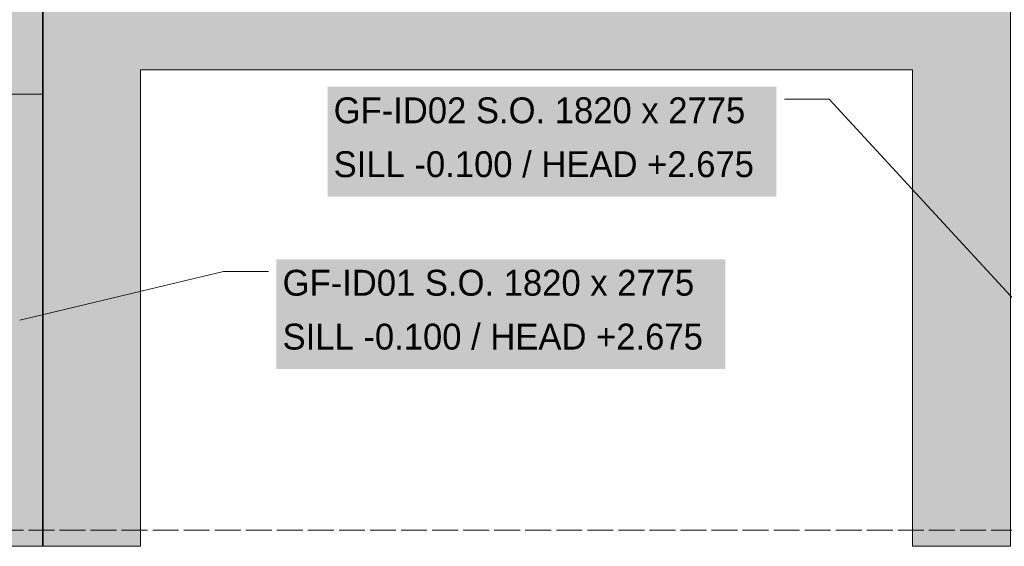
# Model space of a CAD drawing. Header units: millimetres. Extents: x 17 to 413, y 4 to 292.
# Tile 26 of 43: x 140 to 188, y 183 to 209. Entities that reach past the tile are written whole.
import ezdxf

# ---------------------------------------------------------------- set-up
doc = ezdxf.new("R2010")
doc.units = ezdxf.units.MM
doc.linetypes.add('DASHED', pattern=[1.524, 1.27, -0.254])
for name, color, linetype in [('FILL-EPS', 7, 'Continuous'), ('FILL-INK', 7, 'Continuous'), ('FILL-WHITE', 7, 'Continuous'), ('LINE-CORE', 7, 'Continuous'), ('LINE-INK', 7, 'Continuous'), ('LINE-STEEL-DASH', 7, 'DASHED'), ('TEXT-INK', 7, 'Continuous')]:
    doc.layers.add(name, color=color, linetype=linetype)

msp = doc.modelspace()

# ---------------------------------------------------------------- hatches: boundary and pattern name
at = {"layer": 'FILL-EPS', "true_color": 0xccffff}
h = msp.add_hatch(color=7, dxfattribs=at)
h.dxf.hatch_style = 1
h.paths.add_polyline_path([(140.891, 209.3), (140.905, 209.3), (140.905, 205.13), (140.905, 205.104), (138.685, 205.104), (138.619, 205.104), (138.619, 205.13), (138.619, 209.3), (139.588, 209.3)])
at = {"layer": 'FILL-INK', "true_color": 0x1a1a1f}
h = msp.add_hatch(color=250, dxfattribs=at)
h.dxf.hatch_style = 1
h.paths.add_polyline_path([(139.761, 194), (141.034, 194.696), (141.211, 193.957)])
at = {"layer": 'FILL-WHITE', "true_color": 0xffffff}
h = msp.add_hatch(color=7, dxfattribs=at)
h.dxf.hatch_style = 1
h.paths.add_polyline_path([(138.026, 210.51), (138.026, 212.161), (140.871, 212.161), (140.871, 212.165), (140.871, 212.161), (140.871, 212.161), (140.871, 209.291), (140.871, 209.29), (140.871, 182.9), (140.871, 182.9), (138.026, 182.9), (138.026, 209.29), (140.87, 209.29), (140.87, 210.51)])
h = msp.add_hatch(color=7, dxfattribs=at)
h.dxf.hatch_style = 1
h.paths.add_polyline_path([(140.873, 212.161), (140.873, 182.9), (138.026, 182.9), (138.026, 212.161)])
h = msp.add_hatch(color=7, dxfattribs=at)
h.dxf.hatch_style = 1
h.paths.add_polyline_path([(140.873, 212.161), (140.873, 210.51), (140.871, 210.51), (138.873, 210.51), (138.873, 209.29), (140.871, 209.29), (140.872, 209.303), (140.873, 209.303), (140.873, 182.9), (140.871, 182.9), (138.026, 182.9), (138.026, 212.161)])
h = msp.add_hatch(color=7, dxfattribs=at)
h.dxf.hatch_style = 1
h.paths.add_polyline_path([(140.871, 212.161), (140.871, 210.51), (138.838, 210.51), (138.838, 209.29), (140.871, 209.29), (140.871, 182.9), (138.026, 182.9), (138.026, 212.161)])
h = msp.add_hatch(color=7, dxfattribs=at)
h.dxf.hatch_style = 1
h.paths.add_polyline_path([(140.871, 212.161), (140.871, 210.51), (138.838, 210.51), (138.838, 209.29), (140.871, 209.29), (140.871, 182.9), (138.026, 182.9), (138.026, 212.161)])
h = msp.add_hatch(color=7, dxfattribs=at)
h.dxf.hatch_style = 1
h.paths.add_polyline_path([(146.89, 212.161), (146.89, 211.69), (182.37, 211.69), (182.37, 212.161), (188.38, 212.161), (188.38, 182.9), (183.57, 182.9), (183.57, 206.304), (145.686, 206.304), (145.686, 182.9), (140.873, 182.9), (140.873, 212.161)])
h = msp.add_hatch(color=7, dxfattribs=at)
h.dxf.hatch_style = 1
h.paths.add_polyline_path([(138.838, 209.29), (140.87, 209.29), (140.871, 182.9), (138.026, 182.9), (138.838, 209.29)])
h = msp.add_hatch(color=7, dxfattribs=at)
h.dxf.hatch_style = 1
h.paths.add_polyline_path([(140.87, 209.29), (140.87, 209.3), (140.903, 209.3), (140.903, 182.9), (138.617, 182.9), (138.617, 209.29)])
h = msp.add_hatch(color=7, dxfattribs=at)
h.dxf.hatch_style = 1
h.paths.add_polyline_path([(140.873, 209.29), (188.38, 209.29), (188.38, 182.9), (183.57, 182.9), (183.57, 206.304), (145.686, 206.304), (145.686, 182.9), (140.873, 182.9), (140.873, 209.29)])
h = msp.add_hatch(color=7, dxfattribs=at)
h.dxf.hatch_style = 1
h.paths.add_polyline_path([(154.867, 200.075), (176.891, 200.075), (176.891, 205.467), (154.867, 205.467)])
h = msp.add_hatch(color=7, dxfattribs=at)
h.dxf.hatch_style = 1
h.paths.add_polyline_path([(138.619, 182.9), (138.619, 205.104), (140.905, 205.104), (140.905, 182.9)])
h = msp.add_hatch(color=7, dxfattribs=at)
h.dxf.hatch_style = 1
h.paths.add_polyline_path([(152.361, 191.608), (174.386, 191.608), (174.386, 197), (152.361, 197)])

# ---------------------------------------------------------------- linework, layer by layer
at = {"layer": 'LINE-CORE', "lineweight": 5}
for points in [[(138.026, 210.51), (138.026, 210.51), (138.026, 212.161), (140.871, 212.161), (140.871, 212.165), (140.871, 212.161), (140.871, 212.161), (140.871, 209.291), (140.871, 209.29), (140.871, 182.9), (140.871, 182.9), (140.871, 182.9), (138.026, 182.9), (138.026, 209.29), (140.87, 209.29), (140.87, 210.51), (138.026, 210.51)], [(140.873, 212.161), (140.873, 182.9), (138.026, 182.9), (138.026, 212.161)], [(140.873, 212.161), (140.873, 210.51), (140.871, 210.51), (138.873, 210.51), (138.873, 209.29), (140.871, 209.29), (140.872, 209.303), (140.873, 209.303), (140.873, 182.9), (140.871, 182.9), (138.026, 182.9), (138.026, 212.161)], [(140.871, 212.161), (140.871, 210.51), (138.838, 210.51), (138.838, 209.29), (140.871, 209.29), (140.871, 182.9), (138.026, 182.9), (138.026, 212.161)], [(140.871, 212.161), (140.871, 210.51), (138.838, 210.51), (138.838, 209.29), (140.871, 209.29), (140.871, 182.9), (138.026, 182.9), (138.026, 212.161)], [(146.89, 212.161), (146.89, 211.69), (182.37, 211.69), (182.37, 212.161), (188.38, 212.161), (188.38, 182.9), (183.57, 182.9), (183.57, 206.304), (145.686, 206.304), (145.686, 182.9), (140.873, 182.9), (140.873, 212.161)], [(138.838, 209.29), (140.87, 209.29), (140.871, 182.9), (138.026, 182.9), (138.838, 209.29), (138.838, 209.29)], [(140.87, 209.29), (140.87, 209.3), (140.903, 209.3), (140.903, 182.9), (138.617, 182.9), (138.617, 209.29)], [(140.873, 209.29), (188.38, 209.29), (188.38, 182.9), (183.57, 182.9), (183.57, 206.304), (145.686, 206.304), (145.686, 182.9), (140.873, 182.9), (140.873, 182.9), (140.873, 182.9), (140.873, 182.9), (140.873, 209.29), (140.873, 209.29)], [(138.619, 182.9), (138.619, 205.104), (140.905, 205.104), (140.905, 205.104), (140.905, 182.9), (138.619, 182.9)]]:
    msp.add_lwpolyline(points, close=True, dxfattribs=at)
at = {"layer": 'LINE-INK', "lineweight": 5}
for p, q in [((179.491, 204.867), (177.291, 204.867)), ((189.491, 194), (179.491, 204.867)), ((139.761, 194), (149.761, 196.4)), ((149.761, 196.4), (151.961, 196.4))]:
    msp.add_line(p, q, dxfattribs=at)
for points in [[(140.891, 209.3), (140.905, 209.3), (140.905, 205.13), (140.905, 205.104), (138.685, 205.104), (138.619, 205.104), (138.619, 205.13), (138.619, 209.3), (139.588, 209.3)], [(140.905, 205.104), (138.685, 205.104), (138.619, 205.104), (138.619, 205.13), (138.619, 209.3), (139.588, 209.3), (140.891, 209.3), (140.905, 209.3), (140.905, 205.13)]]:
    msp.add_lwpolyline(points, close=True, dxfattribs=at)
at = {"layer": 'LINE-STEEL-DASH', "lineweight": 5}
msp.add_line((85.326, 183.7), (226.126, 183.7), dxfattribs=at)

# ---------------------------------------------------------------- texts
at = {"layer": 'TEXT-INK'}
for s, p in [('GF-ID02 S.O. 1820 x 2775', (155.167, 203.677)), ('SILL -0.100 / HEAD +2.675', (155.167, 201.03)), ('GF-ID01 S.O. 1820 x 2775', (152.661, 195.209)), ('SILL -0.100 / HEAD +2.675', (152.661, 192.563))]:
    msp.add_text(s, height=1.27, dxfattribs=at).set_placement(p)

doc.saveas('drawing.dxf')
